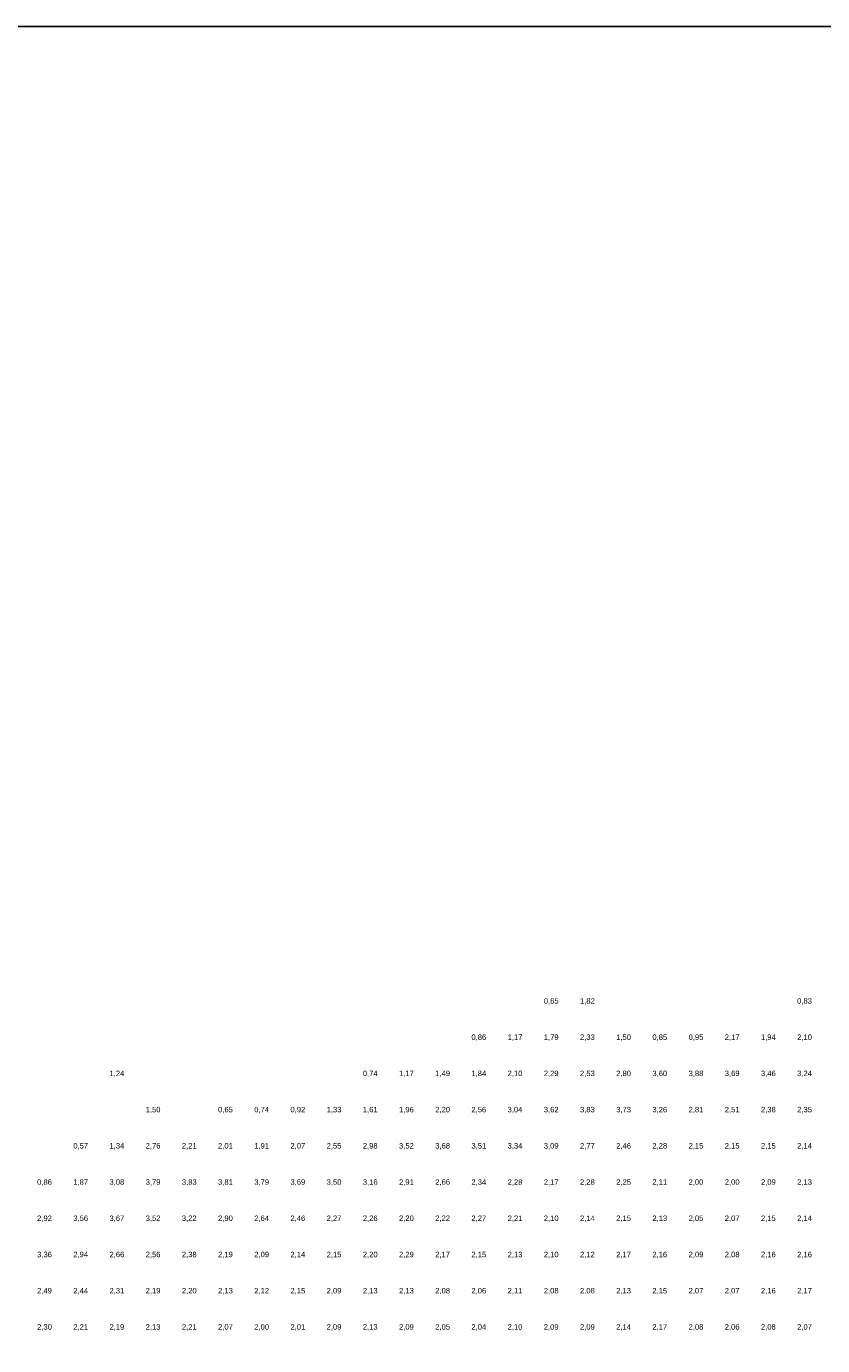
# Model space of a CAD drawing. Header units: metres. Extents: x 142558 to 144317, y 416662 to 417384.
# Tile 8 of 17: x 143000 to 143220, y 417020 to 417384. Entities that reach past the tile are written whole.
import ezdxf
from ezdxf.enums import TextEntityAlignment as Align

# ---------------------------------------------------------------- set-up
doc = ezdxf.new("R2010")
doc.units = ezdxf.units.M
doc.header["$MEASUREMENT"] = 0
doc.layers.add('beg_10Anno', color=252, linetype='Continuous')
doc.styles.add('Arial', font='arial.ttf')

msp = doc.modelspace()

# ---------------------------------------------------------------- linework, layer by layer
at = {"layer": 'Defpoints'}
msp.add_lwpolyline([(142557.58, 416662.34), (144285.74, 416662.34), (144285.74, 417384.1), (142557.58, 417384.1)], close=True, dxfattribs=at)

# ---------------------------------------------------------------- texts
at = {"layer": 'beg_10Anno', "style": 'Arial'}
for s, p in [('0,65', (143145, 417113.82)), ('1,82', (143155, 417113.82)), ('0,83', (143215, 417113.82)), ('0,86', (143125, 417103.82)), ('1,17', (143135, 417103.82)), ('1,79', (143145, 417103.82)), ('2,33', (143155, 417103.82)), ('1,50', (143165, 417103.82)), ('0,85', (143175, 417103.82)), ('0,95', (143185, 417103.82)), ('2,17', (143195, 417103.82)), ('1,94', (143205, 417103.82)), ('2,10', (143215, 417103.82)), ('1,24', (143025, 417093.82)), ('0,74', (143095, 417093.82)), ('1,17', (143105, 417093.82)), ('1,49', (143115, 417093.82)), ('1,84', (143125, 417093.82)), ('2,10', (143135, 417093.82)), ('2,29', (143145, 417093.82)), ('2,53', (143155, 417093.82)), ('2,80', (143165, 417093.82)), ('3,60', (143175, 417093.82)), ('3,88', (143185, 417093.82)), ('3,69', (143195, 417093.82)), ('3,46', (143205, 417093.82)), ('3,24', (143215, 417093.82)), ('1,50', (143035, 417083.82)), ('0,65', (143055, 417083.82)), ('0,74', (143065, 417083.82)), ('0,92', (143075, 417083.82)), ('1,33', (143085, 417083.82)), ('1,61', (143095, 417083.82)), ('1,96', (143105, 417083.82)), ('2,20', (143115, 417083.82)), ('2,56', (143125, 417083.82)), ('3,04', (143135, 417083.82)), ('3,62', (143145, 417083.82)), ('3,83', (143155, 417083.82)), ('3,73', (143165, 417083.82)), ('3,26', (143175, 417083.82)), ('2,81', (143185, 417083.82)), ('2,51', (143195, 417083.82)), ('2,38', (143205, 417083.82)), ('2,35', (143215, 417083.82)), ('0,57', (143015, 417073.82)), ('1,34', (143025, 417073.82)), ('2,76', (143035, 417073.82)), ('2,21', (143045, 417073.82)), ('2,01', (143055, 417073.82)), ('1,91', (143065, 417073.82)), ('2,07', (143075, 417073.82)), ('2,55', (143085, 417073.82)), ('2,98', (143095, 417073.82)), ('3,52', (143105, 417073.82)), ('3,68', (143115, 417073.82)), ('3,51', (143125, 417073.82)), ('3,34', (143135, 417073.82)), ('3,09', (143145, 417073.82)), ('2,77', (143155, 417073.82)), ('2,46', (143165, 417073.82)), ('2,28', (143175, 417073.82)), ('2,15', (143185, 417073.82)), ('2,15', (143195, 417073.82)), ('2,15', (143205, 417073.82)), ('2,14', (143215, 417073.82)), ('0,86', (143005, 417063.82)), ('1,87', (143015, 417063.82)), ('3,08', (143025, 417063.82)), ('3,79', (143035, 417063.82)), ('3,83', (143045, 417063.82)), ('3,81', (143055, 417063.82)), ('3,79', (143065, 417063.82)), ('3,69', (143075, 417063.82)), ('3,50', (143085, 417063.82)), ('3,16', (143095, 417063.82)), ('2,91', (143105, 417063.82)), ('2,66', (143115, 417063.82)), ('2,34', (143125, 417063.82)), ('2,28', (143135, 417063.82)), ('2,17', (143145, 417063.82)), ('2,28', (143155, 417063.82)), ('2,25', (143165, 417063.82)), ('2,11', (143175, 417063.82)), ('2,00', (143185, 417063.82)), ('2,00', (143195, 417063.82)), ('2,09', (143205, 417063.82)), ('2,13', (143215, 417063.82)), ('2,92', (143005, 417053.82)), ('3,56', (143015, 417053.82)), ('3,67', (143025, 417053.82)), ('3,52', (143035, 417053.82)), ('3,22', (143045, 417053.82)), ('2,90', (143055, 417053.82)), ('2,64', (143065, 417053.82)), ('2,46', (143075, 417053.82)), ('2,27', (143085, 417053.82)), ('2,26', (143095, 417053.82)), ('2,20', (143105, 417053.82)), ('2,22', (143115, 417053.82)), ('2,27', (143125, 417053.82)), ('2,21', (143135, 417053.82)), ('2,10', (143145, 417053.82)), ('2,14', (143155, 417053.82)), ('2,15', (143165, 417053.82)), ('2,13', (143175, 417053.82)), ('2,05', (143185, 417053.82)), ('2,07', (143195, 417053.82)), ('2,15', (143205, 417053.82)), ('2,14', (143215, 417053.82)), ('3,36', (143005, 417043.82)), ('2,94', (143015, 417043.82)), ('2,66', (143025, 417043.82)), ('2,56', (143035, 417043.82)), ('2,38', (143045, 417043.82)), ('2,19', (143055, 417043.82)), ('2,09', (143065, 417043.82)), ('2,14', (143075, 417043.82)), ('2,15', (143085, 417043.82)), ('2,20', (143095, 417043.82)), ('2,29', (143105, 417043.82)), ('2,17', (143115, 417043.82)), ('2,15', (143125, 417043.82)), ('2,13', (143135, 417043.82)), ('2,10', (143145, 417043.82)), ('2,12', (143155, 417043.82)), ('2,17', (143165, 417043.82)), ('2,16', (143175, 417043.82)), ('2,09', (143185, 417043.82)), ('2,08', (143195, 417043.82)), ('2,16', (143205, 417043.82)), ('2,16', (143215, 417043.82)), ('2,49', (143005, 417033.82)), ('2,44', (143015, 417033.82)), ('2,31', (143025, 417033.82)), ('2,19', (143035, 417033.82)), ('2,20', (143045, 417033.82)), ('2,13', (143055, 417033.82)), ('2,12', (143065, 417033.82)), ('2,15', (143075, 417033.82)), ('2,09', (143085, 417033.82)), ('2,13', (143095, 417033.82)), ('2,13', (143105, 417033.82)), ('2,08', (143115, 417033.82)), ('2,06', (143125, 417033.82)), ('2,11', (143135, 417033.82)), ('2,08', (143145, 417033.82)), ('2,08', (143155, 417033.82)), ('2,13', (143165, 417033.82)), ('2,15', (143175, 417033.82)), ('2,07', (143185, 417033.82)), ('2,07', (143195, 417033.82)), ('2,16', (143205, 417033.82)), ('2,17', (143215, 417033.82)), ('2,30', (143005, 417023.82)), ('2,21', (143015, 417023.82)), ('2,19', (143025, 417023.82)), ('2,13', (143035, 417023.82)), ('2,21', (143045, 417023.82)), ('2,07', (143055, 417023.82)), ('2,00', (143065, 417023.82)), ('2,01', (143075, 417023.82)), ('2,09', (143085, 417023.82)), ('2,13', (143095, 417023.82)), ('2,09', (143105, 417023.82)), ('2,05', (143115, 417023.82)), ('2,04', (143125, 417023.82)), ('2,10', (143135, 417023.82)), ('2,09', (143145, 417023.82)), ('2,09', (143155, 417023.82)), ('2,14', (143165, 417023.82)), ('2,17', (143175, 417023.82)), ('2,08', (143185, 417023.82)), ('2,06', (143195, 417023.82)), ('2,08', (143205, 417023.82)), ('2,07', (143215, 417023.82))]:
    msp.add_text(s, height=1.503, dxfattribs=at).set_placement(p, align=Align.BOTTOM_CENTER)

doc.saveas('drawing.dxf')
